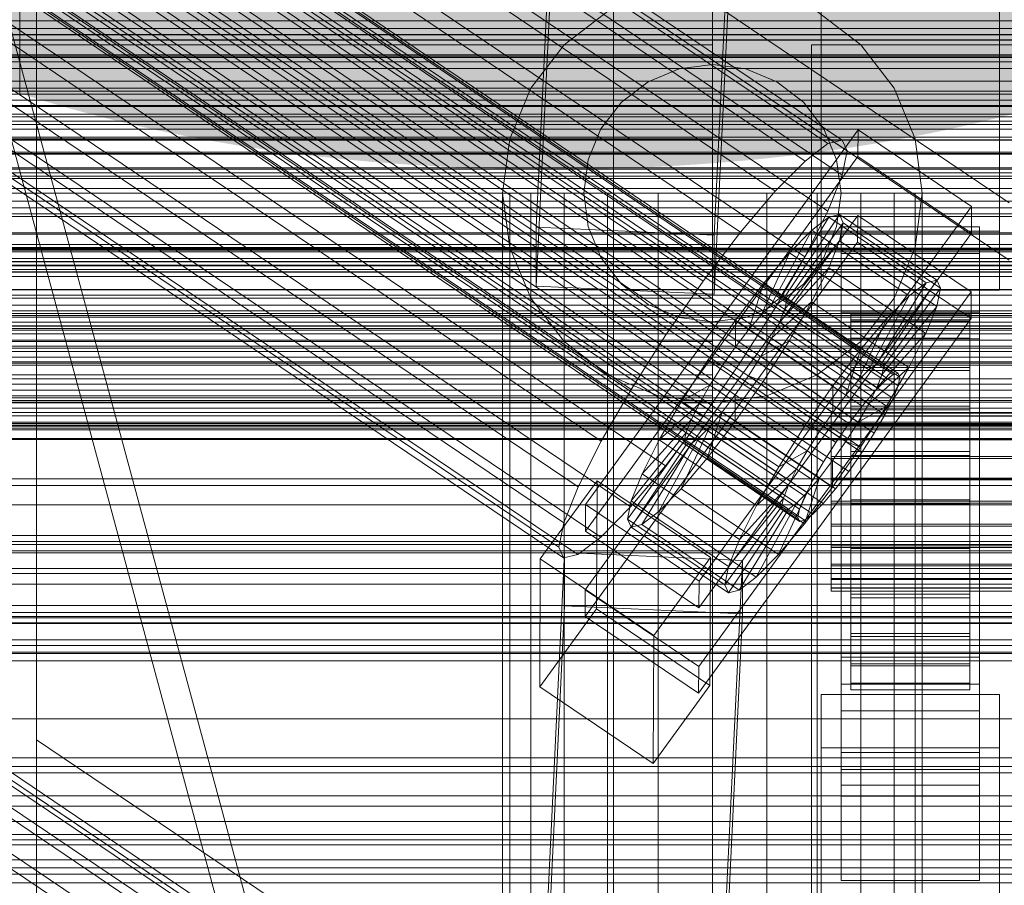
# Model space of a CAD drawing. Header units: millimetres. Extents: x -2233 to 61924, y -68080 to 6847.
# Tile 206 of 256: x -230 to -130, y -33520 to -33432. Entities that reach past the tile are written whole.
import ezdxf

# ---------------------------------------------------------------- set-up
doc = ezdxf.new("R2010")
doc.units = ezdxf.units.MM
for name, color, linetype, lineweight in [('COTAS_O', 1, 'Continuous', 0), ('COTAS_P', 1, 'Continuous', 0), ('frontal_briquetadora', 7, 'Continuous', 0), ('frontal_C01', 7, 'Continuous', 0), ('frontal_C01-mix', 7, 'Continuous', 0), ('frontal_C02', 7, 'Continuous', 0), ('frontal_C03', 7, 'Continuous', 0), ('frontal_dosificador', 7, 'Continuous', 0), ('frontal_mezcladora', 7, 'Continuous', 0), ('frontal_secador', 7, 'Continuous', 0)]:
    doc.layers.add(name, color=color, linetype=linetype, lineweight=lineweight)
doc.dimstyles.new('R19_100', dxfattribs={"dimtxt": 250, "dimasz": 150, "dimexe": 150, "dimexo": 80, "dimgap": 100, "dimtad": 1, "dimtih": 1, "dimtoh": 1, "dimdsep": 46, "dimcen": 0.09, "dimadec": 0, "dimazin": 0, "dimtfac": 1, "dimtdec": 4, "dimtofl": 0, "dimtmove": 0, "dimatfit": 3, "dimfxl": 1, "dimtolj": 1, "dimtzin": 0, "dimarcsym": 0})

# ---------------------------------------------------------------- blocks, each defined once
blk = doc.blocks.new('DIM_R28_52')
at = {"layer": 'COTAS_O'}
for p, q in [((-1725, -33700), (-1575, -33655)), ((1725, -33700), (1575, -33655)), ((-1725, -34400), (-1725, -33700)), ((-1725, -33700), (1725, -33700)), ((-1725, -33700), (-1575, -33745)), ((1725, -33700), (1575, -33745)), ((1725, -34400), (1725, -33700))]:
    blk.add_line(p, q, dxfattribs=at)
blk.add_text('3450 O', height=250, dxfattribs=at).set_placement((0, -33600))
blk = doc.blocks.new('DIM_R28_53')
at = {"layer": 'COTAS_P'}
for p, q in [((-150, -32300), (550, -32300)), ((550, -32300), (505, -32450)), ((550, -34900), (550, -32300)), ((550, -32300), (595, -32450)), ((550, -34900), (505, -34750)), ((550, -34900), (595, -34750)), ((-150, -34900), (550, -34900))]:
    blk.add_line(p, q, dxfattribs=at)
blk.add_text('2600 P', height=250, rotation=90, dxfattribs=at).set_placement((450, -33600))
blk = doc.blocks.new('DIM_R28_55')
at = {"layer": 'COTAS_O'}
for p, q in [((-650, -33700), (50, -33700)), ((50, -33700), (5, -33850)), ((50, -34900), (50, -33700)), ((50, -33700), (95, -33850)), ((50, -34900), (5, -34750)), ((50, -34900), (95, -34750)), ((-650, -34900), (50, -34900))]:
    blk.add_line(p, q, dxfattribs=at)
blk.add_text('1200 O', height=250, rotation=90, dxfattribs=at).set_placement((-50, -34300))

msp = doc.modelspace()

# ---------------------------------------------------------------- linework, layer by layer
at = {"layer": 'frontal_briquetadora'}
for p, q in [((-170, -33670), (-305, -33170)), ((-167, -33670), (-302, -33170))]:
    msp.add_line(p, q, dxfattribs=at)
at = {"layer": 'frontal_C01'}
for p, q in [((-331.181, -33320.299), (-146.872, -33444.634)), ((-332.629, -33320.649), (-148.32, -33444.983)), ((-330.692, -33321.389), (-146.383, -33445.724)), ((-334.938, -33322.414), (-150.629, -33446.748)), ((-355.53, -33324.113), (-141.731, -33468.342)), ((-355.017, -33323.99), (-141.218, -33468.218)), ((-354.844, -33324.376), (-141.045, -33468.604)), ((-331.197, -33323.844), (-146.887, -33448.179)), ((-356.348, -33324.739), (-142.549, -33468.967)), ((-355.022, -33325.246), (-141.224, -33469.474)), ((-337.95, -33325.474), (-153.641, -33449.809)), ((-357.415, -33325.823), (-143.617, -33470.052)), ((-358.659, -33327.293), (-144.861, -33471.521)), ((-355.541, -33326.54), (-141.742, -33470.768)), ((-332.659, -33327.497), (-148.35, -33451.832)), ((-356.363, -33328.171), (-142.565, -33472.399)), ((-146.196, -33473.275), (-359.995, -33329.047)), ((-357.434, -33330.026), (-143.635, -33474.254)), ((-341.461, -33329.621), (-157.152, -33453.956)), ((-361.332, -33330.967), (-147.533, -33475.195)), ((-358.68, -33331.98), (-144.881, -33476.209)), ((-334.981, -33332.099), (-150.672, -33456.433)), ((-362.578, -33332.921), (-148.779, -33477.149)), ((-360.017, -33333.9), (-146.218, -33478.128)), ((-363.648, -33334.777), (-149.85, -33479.005)), ((-160.922, -33458.907), (-345.231, -33334.572)), ((-364.471, -33336.407), (-150.672, -33480.635)), ((-361.352, -33335.654), (-147.554, -33479.883)), ((-362.596, -33337.124), (-148.798, -33481.352)), ((-338.003, -33337.335), (-153.694, -33461.67)), ((-364.989, -33337.701), (-151.191, -33481.93)), ((-363.664, -33338.208), (-149.865, -33482.436)), ((-365.168, -33338.571), (-151.369, -33482.8)), ((-364.995, -33338.957), (-151.196, -33483.186)), ((-364.482, -33338.834), (-150.683, -33483.062)), ((-349.002, -33339.99), (-164.693, -33464.325)), ((-341.52, -33342.851), (-157.211, -33467.185)), ((-352.519, -33345.505), (-168.21, -33469.84)), ((-345.291, -33348.269), (-160.982, -33472.603)), ((-355.541, -33350.742), (-171.232, -33475.077)), ((-349.061, -33353.22), (-164.752, -33477.554)), ((-357.863, -33355.344), (-173.554, -33479.679)), ((-352.572, -33357.367), (-168.263, -33481.701)), ((-359.326, -33358.997), (-175.016, -33483.331)), ((-355.584, -33360.427), (-171.275, -33484.762)), ((-359.83, -33361.452), (-175.521, -33485.786)), ((-357.893, -33362.192), (-173.584, -33486.527)), ((-359.341, -33362.542), (-175.032, -33486.876)), ((-130, -33450.981), (-228.298, -33384.669)), ((-228.298, -33384.669), (-228.298, -33505.257)), ((-228.298, -33511.037), (-228.298, -33390.45)), ((-228.298, -33390.45), (-130, -33456.762)), ((425, -33434.504), (-425, -33434.504)), ((-331.181, -33440.887), (-146.872, -33565.222)), ((-332.629, -33441.236), (-148.32, -33565.571)), ((-330.692, -33441.977), (-146.383, -33566.311)), ((-334.938, -33443.001), (-150.629, -33567.336)), ((-172.809, -33481.467), (-145.277, -33443.612)), ((-145.289, -33446.309), (-145.277, -33443.612)), ((-145.277, -33443.612), (-133.809, -33451.349)), ((-331.197, -33444.432), (-146.887, -33568.766)), ((-148.32, -33444.983), (-146.872, -33444.634)), ((-146.872, -33444.634), (-146.383, -33445.724)), ((-150.629, -33446.748), (-148.32, -33444.983)), ((-146.383, -33445.724), (-146.887, -33448.179)), ((-425, -33446.06), (425, -33446.06)), ((-337.95, -33446.062), (-153.641, -33570.396)), ((-145.289, -33446.309), (-172.821, -33484.163)), ((-153.641, -33449.809), (-150.629, -33446.748)), ((-133.821, -33454.045), (-145.289, -33446.309)), ((-332.659, -33448.085), (-148.35, -33572.419)), ((-146.887, -33448.179), (-148.35, -33451.832)), ((-157.152, -33453.956), (-153.641, -33449.809)), ((-133.809, -33451.349), (-161.341, -33489.203)), ((-148.35, -33451.832), (-150.672, -33456.433)), ((-133.809, -33451.349), (-133.821, -33454.045)), ((-172.847, -33490.094), (-145.315, -33452.24)), ((-153.199, -33460.605), (-148.226, -33452.428)), ((-152.686, -33460.482), (-147.143, -33452.166)), ((-148.226, -33452.428), (-149.953, -33453.748)), ((-147.143, -33452.166), (-148.226, -33452.428)), ((-148.226, -33452.428), (-138.396, -33459.059)), ((-147.143, -33452.166), (-137.313, -33458.797)), ((-146.777, -33452.981), (-147.143, -33452.166)), ((-145.327, -33454.936), (-145.315, -33452.24)), ((-145.315, -33452.24), (-133.847, -33459.976)), ((-154.017, -33461.231), (-149.953, -33453.748)), ((-152.513, -33460.868), (-146.777, -33452.981)), ((-149.953, -33453.748), (-152.207, -33456.037)), ((-149.953, -33453.748), (-140.123, -33460.379)), ((-147.155, -33454.818), (-146.777, -33452.981)), ((-147, -33456.107), (-147, -33453.411)), ((-147, -33453.411), (-133, -33453.411)), ((-147, -33499.633), (-147, -33453.411)), ((-146.777, -33452.981), (-136.948, -33459.613)), ((-133, -33453.411), (-133, -33456.107)), ((-133, -33453.411), (-133, -33499.633)), ((-161.353, -33491.899), (-133.821, -33454.045)), ((-160.922, -33458.907), (-157.152, -33453.956)), ((-152.692, -33461.738), (-147.155, -33454.818)), ((-148.249, -33457.55), (-147.155, -33454.818)), ((-147.155, -33454.818), (-137.325, -33461.449)), ((-145.327, -33454.936), (-172.859, -33492.791)), ((-133.859, -33462.673), (-145.327, -33454.936)), ((-155.085, -33462.315), (-152.207, -33456.037)), ((-152.207, -33456.037), (-154.833, -33459.139)), ((-150.672, -33456.433), (-153.694, -33461.67)), ((-152.207, -33456.037), (-142.377, -33462.668)), ((-133, -33456.107), (-147, -33456.107)), ((-147, -33456.107), (-147, -33502.329)), ((-133, -33502.329), (-133, -33456.107)), ((-153.21, -33463.032), (-148.249, -33457.55)), ((-149.985, -33460.992), (-148.249, -33457.55)), ((-148.249, -33457.55), (-138.419, -33464.181)), ((-137.313, -33458.797), (-142.856, -33467.113)), ((-138.396, -33459.059), (-137.313, -33458.797)), ((-137.313, -33458.797), (-136.948, -33459.613)), ((-164.693, -33464.325), (-160.922, -33458.907)), ((-154.833, -33459.139), (-157.653, -33462.843)), ((-156.329, -33463.785), (-154.833, -33459.139)), ((-154.833, -33459.139), (-145.003, -33465.77)), ((-138.396, -33459.059), (-143.369, -33467.237)), ((-136.948, -33459.613), (-142.683, -33467.499)), ((-140.123, -33460.379), (-138.396, -33459.059)), ((-136.948, -33459.613), (-137.325, -33461.449)), ((-133.847, -33459.976), (-161.379, -33497.831)), ((-154.017, -33461.231), (-153.199, -33460.605)), ((-153.199, -33460.605), (-152.686, -33460.482)), ((-143.369, -33467.237), (-153.199, -33460.605)), ((-142.856, -33467.113), (-152.686, -33460.482)), ((-152.686, -33460.482), (-152.513, -33460.868)), ((-140.123, -33460.379), (-144.188, -33467.862)), ((-142.377, -33462.668), (-140.123, -33460.379)), ((-133.847, -33459.976), (-133.859, -33462.673)), ((-153.694, -33461.67), (-157.211, -33467.185)), ((-155.085, -33462.315), (-154.017, -33461.231)), ((-154.033, -33464.662), (-149.985, -33460.992)), ((-144.188, -33467.862), (-154.017, -33461.231)), ((-152.692, -33461.738), (-153.21, -33463.032)), ((-152.513, -33460.868), (-152.692, -33461.738)), ((-142.862, -33468.369), (-152.692, -33461.738)), ((-142.683, -33467.499), (-152.513, -33460.868)), ((-152.246, -33464.91), (-149.985, -33460.992)), ((-149.985, -33460.992), (-140.156, -33467.624)), ((-137.325, -33461.449), (-142.862, -33468.369)), ((-137.325, -33461.449), (-138.419, -33464.181)), ((-161.391, -33500.527), (-133.859, -33462.673)), ((-157.653, -33462.843), (-160.474, -33466.895)), ((-157.653, -33462.843), (-157.665, -33465.539)), ((-147.823, -33469.474), (-157.653, -33462.843)), ((-156.329, -33463.785), (-155.085, -33462.315)), ((-145.255, -33468.946), (-155.085, -33462.315)), ((-147, -33464.735), (-147, -33462.038)), ((-147, -33462.038), (-133, -33462.038)), ((-147, -33508.261), (-147, -33462.038)), ((-146, -33472.222), (-146, -33462.222)), ((-146, -33462.222), (-146, -33462.814)), ((-146, -33462.222), (-134, -33462.222)), ((-146, -33462.925), (-146, -33462.222)), ((-146, -33472.502), (-146, -33462.814)), ((-146, -33462.814), (-146, -33464.661)), ((-146, -33462.814), (-134, -33462.814)), ((-142.377, -33462.668), (-145.255, -33468.946)), ((-145.003, -33465.77), (-142.377, -33462.668)), ((-134, -33462.814), (-134, -33462.222)), ((-134, -33462.222), (-134, -33472.222)), ((-134, -33462.222), (-134, -33462.925)), ((-134, -33464.661), (-134, -33462.814)), ((-134, -33462.814), (-134, -33472.502)), ((-133, -33462.038), (-133, -33464.735)), ((-133, -33462.038), (-133, -33508.261)), ((-157.665, -33465.539), (-156.329, -33463.785)), ((-146.499, -33470.416), (-156.329, -33463.785)), ((-153.21, -33463.032), (-154.033, -33464.662)), ((-143.38, -33469.663), (-153.21, -33463.032)), ((-146, -33472.554), (-146, -33462.925)), ((-146, -33462.925), (-134, -33462.925)), ((-146, -33464.874), (-146, -33462.925)), ((-134, -33462.925), (-134, -33472.554)), ((-134, -33462.925), (-134, -33464.874)), ((-168.21, -33469.84), (-164.693, -33464.325)), ((-154.033, -33464.662), (-155.103, -33466.518)), ((-144.203, -33471.294), (-154.033, -33464.662)), ((-133, -33464.735), (-147, -33464.735)), ((-147, -33464.735), (-147, -33510.957)), ((-146, -33473.377), (-146, -33464.661)), ((-146, -33464.661), (-146, -33467.636)), ((-146, -33464.661), (-134, -33464.661)), ((-138.419, -33464.181), (-143.38, -33469.663)), ((-138.419, -33464.181), (-140.156, -33467.624)), ((-134, -33467.636), (-134, -33464.661)), ((-134, -33464.661), (-134, -33473.377)), ((-133, -33510.957), (-133, -33464.735)), ((-159.001, -33467.459), (-157.665, -33465.539)), ((-157.665, -33465.539), (-147.835, -33472.17)), ((-155.103, -33466.518), (-152.246, -33464.91)), ((-154.877, -33469.035), (-152.246, -33464.91)), ((-152.246, -33464.91), (-142.416, -33471.541)), ((-147.823, -33469.474), (-145.003, -33465.77)), ((-145.003, -33465.77), (-146.499, -33470.416)), ((-146, -33473.478), (-146, -33464.874)), ((-146, -33464.874), (-134, -33464.874)), ((-146, -33467.937), (-146, -33464.874)), ((-134, -33464.874), (-134, -33473.478)), ((-134, -33464.874), (-134, -33467.937)), ((-155.103, -33466.518), (-156.35, -33468.472)), ((-145.274, -33473.149), (-155.103, -33466.518)), ((-160.474, -33466.895), (-163.105, -33471.021)), ((-157.211, -33467.185), (-160.982, -33472.603)), ((-159.001, -33467.459), (-160.474, -33466.895)), ((-160.474, -33466.895), (-150.644, -33473.527)), ((-160.247, -33469.413), (-159.001, -33467.459)), ((-149.171, -33474.09), (-159.001, -33467.459)), ((-146, -33474.786), (-146, -33467.636)), ((-146, -33467.636), (-146, -33471.537)), ((-146, -33467.636), (-134, -33467.636)), ((-140.156, -33467.624), (-144.203, -33471.294)), ((-143.369, -33467.237), (-144.188, -33467.862)), ((-142.856, -33467.113), (-143.369, -33467.237)), ((-142.862, -33468.369), (-142.683, -33467.499)), ((-142.683, -33467.499), (-142.856, -33467.113)), ((-140.156, -33467.624), (-142.416, -33471.541)), ((-134, -33471.537), (-134, -33467.636)), ((-134, -33467.636), (-134, -33474.786)), ((-156.35, -33468.472), (-157.686, -33470.392)), ((-156.35, -33468.472), (-154.877, -33469.035)), ((-146.52, -33475.103), (-156.35, -33468.472)), ((-146, -33474.929), (-146, -33467.937)), ((-146, -33467.937), (-134, -33467.937)), ((-146, -33471.906), (-146, -33467.937)), ((-144.188, -33467.862), (-145.255, -33468.946)), ((-143.38, -33469.663), (-142.862, -33468.369)), ((-142.549, -33468.967), (-141.731, -33468.342)), ((-141.731, -33468.342), (-141.218, -33468.218)), ((-141.045, -33468.604), (-141.224, -33469.474)), ((-141.218, -33468.218), (-141.045, -33468.604)), ((-134, -33467.937), (-134, -33474.929)), ((-134, -33467.937), (-134, -33471.906)), ((-160.247, -33469.413), (-163.105, -33471.021)), ((-161.318, -33471.268), (-160.247, -33469.413)), ((-150.417, -33476.044), (-160.247, -33469.413)), ((-157.698, -33473.088), (-154.877, -33469.035)), ((-154.877, -33469.035), (-145.047, -33475.667)), ((-150.644, -33473.527), (-147.823, -33469.474)), ((-147.835, -33472.17), (-147.823, -33469.474)), ((-145.255, -33468.946), (-146.499, -33470.416)), ((-144.203, -33471.294), (-143.38, -33469.663)), ((-143.617, -33470.052), (-142.549, -33468.967)), ((-141.224, -33469.474), (-141.742, -33470.768)), ((-171.232, -33475.077), (-168.21, -33469.84)), ((-157.686, -33470.392), (-159.022, -33472.146)), ((-157.686, -33470.392), (-157.698, -33473.088)), ((-147.856, -33477.023), (-157.686, -33470.392)), ((-146.499, -33470.416), (-147.835, -33472.17)), ((-144.861, -33471.521), (-143.617, -33470.052)), ((-141.742, -33470.768), (-142.565, -33472.399)), ((-163.105, -33471.021), (-165.365, -33474.938)), ((-161.318, -33471.268), (-165.365, -33474.938)), ((-163.105, -33471.021), (-153.275, -33477.652)), ((-162.14, -33472.899), (-161.318, -33471.268)), ((-151.488, -33477.9), (-161.318, -33471.268)), ((-146.196, -33473.275), (-144.861, -33471.521)), ((-146, -33476.634), (-146, -33471.537)), ((-146, -33471.537), (-146, -33476.098)), ((-146, -33471.537), (-134, -33471.537)), ((-145.274, -33473.149), (-144.203, -33471.294)), ((-142.416, -33471.541), (-145.274, -33473.149)), ((-142.416, -33471.541), (-145.047, -33475.667)), ((-134, -33476.098), (-134, -33471.537)), ((-134, -33471.537), (-134, -33476.634)), ((-160.982, -33472.603), (-164.752, -33477.554)), ((-159.022, -33472.146), (-160.518, -33476.792)), ((-159.022, -33472.146), (-160.266, -33473.616)), ((-149.192, -33478.778), (-159.022, -33472.146)), ((-147.835, -33472.17), (-149.171, -33474.09)), ((-148, -33472.554), (-148, -33472.222)), ((-148, -33472.222), (-148, -33472.502)), ((-148, -33472.222), (148, -33472.222)), ((-148, -33472.502), (-148, -33473.377)), ((-148, -33472.502), (148, -33472.502)), ((-148, -33473.478), (-148, -33472.554)), ((-148, -33472.554), (148, -33472.554)), ((-146, -33476.808), (-146, -33471.906)), ((-146, -33471.906), (-134, -33471.906)), ((-146, -33476.509), (-146, -33471.906)), ((-146, -33472.502), (-146, -33472.222)), ((-134, -33472.222), (-146, -33472.222)), ((-146, -33472.222), (-146, -33472.554)), ((-146, -33473.377), (-146, -33472.502)), ((-134, -33472.502), (-146, -33472.502)), ((-134, -33472.554), (-146, -33472.554)), ((-146, -33472.554), (-146, -33473.478)), ((-142.565, -33472.399), (-143.635, -33474.254)), ((-134, -33471.906), (-134, -33476.808)), ((-134, -33471.906), (-134, -33476.509)), ((-134, -33472.222), (-134, -33472.502)), ((-134, -33472.554), (-134, -33472.222)), ((-134, -33472.502), (-134, -33473.377)), ((-134, -33473.478), (-134, -33472.554)), ((-162.14, -33472.899), (-167.102, -33478.381)), ((-160.266, -33473.616), (-163.144, -33479.894)), ((-162.659, -33474.193), (-162.14, -33472.899)), ((-152.311, -33479.53), (-162.14, -33472.899)), ((-160.266, -33473.616), (-161.333, -33474.7)), ((-160.518, -33476.792), (-157.698, -33473.088)), ((-150.436, -33480.247), (-160.266, -33473.616)), ((-157.698, -33473.088), (-147.868, -33479.719)), ((-153.275, -33477.652), (-150.644, -33473.527)), ((-150.644, -33473.527), (-149.171, -33474.09)), ((-148, -33473.377), (-148, -33474.786)), ((-148, -33473.377), (148, -33473.377)), ((-148, -33474.929), (-148, -33473.478)), ((-148, -33473.478), (148, -33473.478)), ((-147.533, -33475.195), (-146.196, -33473.275)), ((-146.52, -33475.103), (-145.274, -33473.149)), ((-146, -33474.786), (-146, -33473.377)), ((-134, -33473.377), (-146, -33473.377)), ((-134, -33473.478), (-146, -33473.478)), ((-146, -33473.478), (-146, -33474.929)), ((-134, -33473.377), (-134, -33474.786)), ((-134, -33474.929), (-134, -33473.478)), ((-162.659, -33474.193), (-168.196, -33481.113)), ((-161.333, -33474.7), (-165.397, -33482.183)), ((-162.837, -33475.063), (-162.659, -33474.193)), ((-152.829, -33480.824), (-162.659, -33474.193)), ((-161.333, -33474.7), (-162.151, -33475.326)), ((-151.503, -33481.331), (-161.333, -33474.7)), ((-149.171, -33474.09), (-150.417, -33476.044)), ((-143.635, -33474.254), (-144.881, -33476.209)), ((-173.554, -33479.679), (-171.232, -33475.077)), ((-162.837, -33475.063), (-168.573, -33482.949)), ((-162.664, -33475.449), (-168.208, -33483.765)), ((-162.151, -33475.326), (-167.125, -33483.503)), ((-165.365, -33474.938), (-167.102, -33478.381)), ((-165.365, -33474.938), (-155.535, -33481.57)), ((-162.664, -33475.449), (-162.837, -33475.063)), ((-153.008, -33481.694), (-162.837, -33475.063)), ((-162.151, -33475.326), (-162.664, -33475.449)), ((-152.835, -33482.081), (-162.664, -33475.449)), ((-152.321, -33481.957), (-162.151, -33475.326)), ((-148.779, -33477.149), (-147.533, -33475.195)), ((-148, -33474.786), (-148, -33476.634)), ((-148, -33474.786), (148, -33474.786)), ((-148, -33476.808), (-148, -33474.929)), ((-148, -33474.929), (148, -33474.929)), ((-145.047, -33475.667), (-147.868, -33479.719)), ((-147.856, -33477.023), (-146.52, -33475.103)), ((-145.047, -33475.667), (-146.52, -33475.103)), ((-146, -33476.634), (-146, -33474.786)), ((-134, -33474.786), (-146, -33474.786)), ((-134, -33474.929), (-146, -33474.929)), ((-146, -33474.929), (-146, -33476.808)), ((-134, -33474.786), (-134, -33476.634)), ((-134, -33476.808), (-134, -33474.929)), ((-153.275, -33477.652), (-150.417, -33476.044)), ((-150.417, -33476.044), (-151.488, -33477.9)), ((-148, -33476.634), (-148, -33478.794)), ((-148, -33476.634), (148, -33476.634)), ((-144.881, -33476.209), (-146.218, -33478.128)), ((-146, -33476.098), (-146, -33478.794)), ((-134, -33476.098), (-146, -33476.098)), ((-146, -33476.098), (-146, -33481.008)), ((-146, -33478.989), (-146, -33476.509)), ((-146, -33476.509), (-134, -33476.509)), ((-146, -33481.434), (-146, -33476.509)), ((-146, -33478.794), (-146, -33476.634)), ((-134, -33476.634), (-146, -33476.634)), ((-134, -33478.794), (-134, -33476.098)), ((-134, -33481.008), (-134, -33476.098)), ((-134, -33476.509), (-134, -33478.989)), ((-134, -33476.509), (-134, -33481.434)), ((-134, -33476.634), (-134, -33478.794)), ((-164.752, -33477.554), (-168.263, -33481.701)), ((-163.144, -33479.894), (-160.518, -33476.792)), ((-160.518, -33476.792), (-150.688, -33483.423)), ((-155.535, -33481.57), (-153.275, -33477.652)), ((-149.85, -33479.005), (-148.779, -33477.149)), ((-149.192, -33478.778), (-147.856, -33477.023)), ((-148, -33478.989), (-148, -33476.808)), ((-148, -33476.808), (148, -33476.808)), ((-147.868, -33479.719), (-147.856, -33477.023)), ((-134, -33476.808), (-146, -33476.808)), ((-146, -33476.808), (-146, -33478.989)), ((-134, -33478.989), (-134, -33476.808)), ((-167.102, -33478.381), (-168.196, -33481.113)), ((-167.102, -33478.381), (-157.272, -33485.012)), ((-155.535, -33481.57), (-151.488, -33477.9)), ((-151.488, -33477.9), (-152.311, -33479.53)), ((-146.218, -33478.128), (-147.554, -33479.883)), ((-177.394, -33486.967), (-171.658, -33479.081)), ((-175.016, -33483.331), (-173.554, -33479.679)), ((-171.715, -33492.022), (-171.658, -33479.081)), ((-171.658, -33479.081), (-160.19, -33486.817)), ((-157.272, -33485.012), (-152.311, -33479.53)), ((-152.311, -33479.53), (-152.829, -33480.824)), ((-150.688, -33483.423), (-149.192, -33478.778)), ((-147.868, -33479.719), (-150.688, -33483.423)), ((-150.672, -33480.635), (-149.85, -33479.005)), ((-150.436, -33480.247), (-149.192, -33478.778)), ((-148, -33478.794), (-148, -33481.12)), ((148, -33478.794), (-148, -33478.794)), ((-148, -33481.322), (-148, -33478.989)), ((-148, -33478.989), (148, -33478.989)), ((-146, -33478.794), (-134, -33478.794)), ((-146, -33481.12), (-146, -33478.794)), ((-134, -33478.989), (-146, -33478.989)), ((-146, -33478.989), (-146, -33481.322)), ((-134, -33478.794), (-134, -33481.12)), ((-134, -33481.322), (-134, -33478.989)), ((-165.397, -33482.183), (-163.144, -33479.894)), ((-163.144, -33479.894), (-153.314, -33486.525)), ((-153.314, -33486.525), (-150.436, -33480.247)), ((-151.503, -33481.331), (-150.436, -33480.247)), ((-151.191, -33481.93), (-150.672, -33480.635)), ((-147.554, -33479.883), (-148.798, -33481.352)), ((-172.809, -33481.467), (-172.821, -33484.163)), ((-161.341, -33489.203), (-172.809, -33481.467)), ((-168.263, -33481.701), (-171.275, -33484.762)), ((-168.196, -33481.113), (-168.573, -33482.949)), ((-168.196, -33481.113), (-158.366, -33487.744)), ((-158.743, -33489.581), (-153.008, -33481.694)), ((-158.366, -33487.744), (-152.829, -33480.824)), ((-157.272, -33485.012), (-155.535, -33481.57)), ((-155.567, -33488.814), (-151.503, -33481.331)), ((-152.829, -33480.824), (-153.008, -33481.694)), ((-153.008, -33481.694), (-152.835, -33482.081)), ((-152.321, -33481.957), (-151.503, -33481.331)), ((-148.798, -33481.352), (-149.865, -33482.436)), ((-148, -33481.12), (-148, -33483.453)), ((-148, -33481.12), (148, -33481.12)), ((-148, -33483.647), (-148, -33481.322)), ((-148, -33481.322), (148, -33481.322)), ((-146, -33481.12), (-146, -33481.008)), ((-146, -33481.008), (-146, -33485.933)), ((-146, -33481.008), (-134, -33481.008)), ((-146, -33483.453), (-146, -33481.12)), ((-134, -33481.12), (-146, -33481.12)), ((-146, -33481.322), (-146, -33481.434)), ((-134, -33481.322), (-146, -33481.322)), ((-146, -33481.322), (-146, -33483.647)), ((-146, -33481.434), (-134, -33481.434)), ((-146, -33486.344), (-146, -33481.434)), ((-134, -33485.933), (-134, -33481.008)), ((-134, -33481.008), (-134, -33481.12)), ((-134, -33481.12), (-134, -33483.453)), ((-134, -33481.434), (-134, -33481.322)), ((-134, -33483.647), (-134, -33481.322)), ((-134, -33481.434), (-134, -33486.344)), ((-167.125, -33483.503), (-165.397, -33482.183)), ((-165.397, -33482.183), (-155.567, -33488.814)), ((-158.378, -33490.396), (-152.835, -33482.081)), ((-157.295, -33490.135), (-152.321, -33481.957)), ((-152.835, -33482.081), (-152.321, -33481.957)), ((-151.369, -33482.8), (-151.191, -33481.93)), ((-149.865, -33482.436), (-150.683, -33483.062)), ((-175.521, -33485.786), (-175.016, -33483.331)), ((-168.573, -33482.949), (-168.208, -33483.765)), ((-168.573, -33482.949), (-158.743, -33489.581)), ((-168.208, -33483.765), (-167.125, -33483.503)), ((-167.125, -33483.503), (-157.295, -33490.135)), ((-150.688, -33483.423), (-153.314, -33486.525)), ((-151.196, -33483.186), (-151.369, -33482.8)), ((-150.683, -33483.062), (-151.196, -33483.186)), ((-148, -33483.453), (-148, -33485.633)), ((-148, -33483.453), (148, -33483.453)), ((-148, -33485.808), (-148, -33483.647)), ((-148, -33483.647), (148, -33483.647)), ((-146, -33485.633), (-146, -33483.453)), ((-146, -33483.453), (-146, -33485.933)), ((-134, -33483.453), (-146, -33483.453)), ((-146, -33483.647), (-146, -33486.344)), ((-134, -33483.647), (-146, -33483.647)), ((-146, -33483.647), (-146, -33485.808)), ((-134, -33485.933), (-134, -33483.453)), ((-134, -33483.453), (-134, -33485.633)), ((-134, -33486.344), (-134, -33483.647)), ((-134, -33485.808), (-134, -33483.647)), ((-172.821, -33484.163), (-161.353, -33491.899)), ((-168.208, -33483.765), (-158.378, -33490.396)), ((-171.275, -33484.762), (-173.584, -33486.527)), ((-158.366, -33487.744), (-157.272, -33485.012)), ((-148, -33485.633), (-148, -33487.513)), ((-148, -33485.633), (148, -33485.633)), ((-146, -33487.513), (-146, -33485.633)), ((-146, -33485.633), (-146, -33490.536)), ((-134, -33485.633), (-146, -33485.633)), ((-134, -33490.536), (-134, -33485.633)), ((-134, -33485.633), (-134, -33487.513)), ((-177.811, -33546.112), (-174.943, -33486.323)), ((-175.032, -33486.876), (-175.521, -33485.786)), ((-173.584, -33486.527), (-175.032, -33486.876)), ((-174.943, -33491.716), (-174.943, -33486.323)), ((-174.943, -33486.323), (-156.962, -33487.123)), ((-153.314, -33486.525), (-155.567, -33488.814)), ((-148, -33487.656), (-148, -33485.808)), ((-148, -33485.808), (148, -33485.808)), ((-146, -33485.808), (-146, -33490.905)), ((-134, -33485.808), (-146, -33485.808)), ((-146, -33485.808), (-146, -33487.656)), ((-146, -33485.933), (-146, -33490.536)), ((-146, -33485.933), (-134, -33485.933)), ((-146, -33486.344), (-134, -33486.344)), ((-146, -33490.905), (-146, -33486.344)), ((-134, -33490.905), (-134, -33485.808)), ((-134, -33487.656), (-134, -33485.808)), ((-134, -33490.536), (-134, -33485.933)), ((-134, -33486.344), (-134, -33490.905)), ((-177.394, -33486.967), (-177.451, -33499.909)), ((-165.926, -33494.703), (-177.394, -33486.967)), ((-160.19, -33486.817), (-165.926, -33494.703)), ((-160.19, -33486.817), (-160.247, -33499.759)), ((-156.962, -33487.123), (-159.83, -33546.911)), ((-156.962, -33487.123), (-156.962, -33492.516)), ((-148, -33487.513), (-148, -33488.964)), ((-148, -33487.513), (148, -33487.513)), ((-148, -33489.065), (-148, -33487.656)), ((-148, -33487.656), (148, -33487.656)), ((-146, -33488.964), (-146, -33487.513)), ((-146, -33487.513), (-146, -33494.505)), ((-134, -33487.513), (-146, -33487.513)), ((-146, -33487.656), (-146, -33494.806)), ((-134, -33487.656), (-146, -33487.656)), ((-146, -33487.656), (-146, -33489.065)), ((-134, -33494.505), (-134, -33487.513)), ((-134, -33487.513), (-134, -33488.964)), ((-134, -33494.806), (-134, -33487.656)), ((-134, -33489.065), (-134, -33487.656)), ((-158.743, -33489.581), (-158.366, -33487.744)), ((-161.353, -33491.899), (-161.341, -33489.203)), ((-158.378, -33490.396), (-158.743, -33489.581)), ((-155.567, -33488.814), (-157.295, -33490.135)), ((-148, -33488.964), (-148, -33489.888)), ((-148, -33488.964), (148, -33488.964)), ((-148, -33489.94), (-148, -33489.065)), ((-148, -33489.065), (148, -33489.065)), ((-146, -33489.888), (-146, -33488.964)), ((-146, -33488.964), (-146, -33497.568)), ((-134, -33488.964), (-146, -33488.964)), ((-146, -33489.065), (-146, -33497.781)), ((-134, -33489.065), (-146, -33489.065)), ((-146, -33489.065), (-146, -33489.94)), ((-134, -33497.568), (-134, -33488.964)), ((-134, -33488.964), (-134, -33489.888)), ((-134, -33497.781), (-134, -33489.065)), ((-134, -33489.94), (-134, -33489.065)), ((-172.847, -33490.094), (-172.859, -33492.791)), ((-161.379, -33497.831), (-172.847, -33490.094)), ((-157.295, -33490.135), (-158.378, -33490.396)), ((-148, -33489.888), (-148, -33490.22)), ((-148, -33489.888), (148, -33489.888)), ((-148, -33490.22), (-148, -33489.94)), ((-148, -33489.94), (148, -33489.94)), ((-148, -33490.22), (148, -33490.22)), ((-146, -33490.22), (-146, -33489.888)), ((-146, -33489.888), (-146, -33499.517)), ((-134, -33489.888), (-146, -33489.888)), ((-146, -33489.94), (-146, -33499.627)), ((-134, -33489.94), (-146, -33489.94)), ((-146, -33489.94), (-146, -33490.22)), ((-146, -33490.22), (-146, -33500.22)), ((-134, -33490.22), (-146, -33490.22)), ((-146, -33490.536), (-146, -33494.505)), ((-146, -33490.536), (-134, -33490.536)), ((-134, -33499.517), (-134, -33489.888)), ((-134, -33489.888), (-134, -33490.22)), ((-134, -33499.627), (-134, -33489.94)), ((-134, -33490.22), (-134, -33489.94)), ((-134, -33500.22), (-134, -33490.22)), ((-134, -33494.505), (-134, -33490.536)), ((-146, -33490.905), (-134, -33490.905)), ((-146, -33494.806), (-146, -33490.905)), ((-134, -33490.905), (-134, -33494.806)), ((-177.811, -33551.505), (-174.943, -33491.716)), ((-171.715, -33492.022), (-177.451, -33499.909)), ((-156.962, -33492.516), (-174.943, -33491.716)), ((-160.247, -33499.759), (-171.715, -33492.022)), ((-159.83, -33552.305), (-156.962, -33492.516)), ((-172.859, -33492.791), (-161.391, -33500.527)), ((-146, -33494.505), (-146, -33497.568)), ((-146, -33494.505), (-134, -33494.505)), ((-134, -33497.568), (-134, -33494.505)), ((-165.983, -33507.645), (-165.926, -33494.703)), ((-146, -33494.806), (-134, -33494.806)), ((-146, -33497.781), (-146, -33494.806)), ((-134, -33494.806), (-134, -33497.781)), ((-147, -33509.84), (-147, -33496.898)), ((-147, -33496.898), (-133, -33496.898)), ((-147, -33506.528), (-147, -33496.898)), ((-146, -33497.568), (-146, -33499.517)), ((-146, -33497.568), (-134, -33497.568)), ((-134, -33499.517), (-134, -33497.568)), ((-133, -33496.898), (-133, -33509.84)), ((-133, -33496.898), (-133, -33506.528)), ((-161.391, -33500.527), (-161.379, -33497.831)), ((-146, -33497.781), (-134, -33497.781)), ((-146, -33499.627), (-146, -33497.781)), ((-134, -33497.781), (-134, -33499.627)), ((-133, -33499.633), (-147, -33499.633)), ((-147, -33499.633), (-147, -33502.329)), ((-146, -33499.517), (-146, -33500.22)), ((-146, -33499.517), (-134, -33499.517)), ((-146, -33499.627), (-134, -33499.627)), ((-146, -33500.22), (-146, -33499.627)), ((-134, -33500.22), (-134, -33499.517)), ((-134, -33499.627), (-134, -33500.22)), ((-133, -33502.329), (-133, -33499.633)), ((-177.451, -33499.909), (-165.983, -33507.645)), ((-165.983, -33507.645), (-160.247, -33499.759)), ((-146, -33500.22), (-134, -33500.22)), ((-149, -33506.065), (-149, -33500.673)), ((-149, -33500.673), (-131, -33500.673)), ((-149, -33546.51), (-149, -33500.673)), ((-131, -33500.673), (-131, -33506.065)), ((-131, -33500.673), (-131, -33546.51)), ((-147, -33502.329), (-133, -33502.329)), ((-130, -33571.569), (-228.298, -33505.257)), ((-228.298, -33505.257), (-228.298, -33666.04)), ((-228.298, -33505.257), (-228.298, -33511.037)), ((-131, -33506.065), (-149, -33506.065)), ((-149, -33551.903), (-149, -33506.065)), ((-133, -33506.528), (-147, -33506.528)), ((-147, -33506.528), (-147, -33519.47)), ((-133, -33519.47), (-133, -33506.528)), ((-131, -33551.903), (-131, -33506.065)), ((-133, -33508.261), (-147, -33508.261)), ((-147, -33508.261), (-147, -33510.957)), ((-133, -33510.957), (-133, -33508.261)), ((-133, -33509.84), (-147, -33509.84)), ((-147, -33509.84), (-147, -33519.47)), ((-133, -33519.47), (-133, -33509.84)), ((-228.298, -33671.821), (-228.298, -33511.037)), ((-228.298, -33511.037), (-130, -33577.349)), ((-147, -33510.957), (-133, -33510.957)), ((-147, -33519.47), (-133, -33519.47))]:
    msp.add_line(p, q, dxfattribs=at)
at = {"layer": 'frontal_C01-mix'}
for q in [(-150, -33700), (150, -33435)]:
    msp.add_line((-150, -33435), q, dxfattribs=at)
at = {"layer": 'frontal_C02'}
for p, q in [((-228.298, -33293.718), (-228.298, -33584.212)), ((-228.298, -33589.943), (-228.298, -33299.448)), ((-177.811, -33453.445), (-174.943, -33394.179)), ((-156.962, -33394.972), (-159.83, -33454.238)), ((-177.811, -33459.407), (-174.943, -33400.141)), ((-159.83, -33460.2), (-156.962, -33400.934)), ((-149, -33453.84), (-149, -33408.404)), ((-131, -33408.404), (-131, -33453.84)), ((-149, -33459.801), (-149, -33414.365)), ((-131, -33459.801), (-131, -33414.365)), ((-425, -33448.296), (425, -33448.296)), ((-159.83, -33454.238), (-177.811, -33453.445)), ((-177.811, -33453.445), (-177.811, -33459.407)), ((-131, -33453.84), (-149, -33453.84)), ((-149, -33453.84), (-149, -33459.801)), ((-131, -33459.801), (-131, -33453.84)), ((-159.83, -33460.2), (-159.83, -33454.238)), ((425, -33459.75), (-425, -33459.75)), ((-177.811, -33459.407), (-159.83, -33460.2)), ((-149, -33459.801), (-131, -33459.801)), ((430, -33462.372), (-430, -33462.372)), ((425, -33463.437), (-425, -33463.437)), ((430, -33467.372), (-430, -33467.372)), ((-425, -33474.891), (425, -33474.891)), ((430, -33517.372), (-430, -33517.372)), ((-450, -33518.848), (450, -33518.848))]:
    msp.add_line(p, q, dxfattribs=at)
at = {"layer": 'frontal_C03'}
for p, q in [((-1250, -33432.562), (1250, -33432.562)), ((-1250, -33433.359), (1250, -33433.359)), ((-1250, -33433.944), (1250, -33433.944)), ((-1250, -33436.282), (1250, -33436.282)), ((-1250, -33437.411), (1250, -33437.411)), ((1250, -33439.703), (-1250, -33439.703)), ((1250, -33440.584), (-1250, -33440.584)), ((-1250, -33441.13), (1250, -33441.13)), ((1250, -33441.237), (-1250, -33441.237)), ((-1250, -33442.727), (1250, -33442.727)), ((1250, -33443.545), (-1250, -33443.545)), ((-1250, -33444.602), (1250, -33444.602)), ((1250, -33447.454), (-1250, -33447.454)), ((-1250, -33447.574), (1250, -33447.574)), ((1250, -33448.512), (-1250, -33448.512)), ((-1250, -33449.53), (1250, -33449.53)), ((1250, -33450.819), (-1250, -33450.819)), ((1250, -33451.473), (-1250, -33451.473)), ((1250, -33452.354), (-1250, -33452.354)), ((-1268, -33455.548), (1268, -33455.548)), ((-1268, -33455.772), (1268, -33455.772)), ((-1250, -33455.174), (1250, -33455.174)), ((-1268, -33455.936), (1268, -33455.936)), ((-1268, -33456.594), (1268, -33456.594)), ((-1268, -33456.911), (1268, -33456.911)), ((1250, -33457.356), (-1250, -33457.356)), ((-1268, -33457.957), (1268, -33457.957)), ((-1268, -33458.407), (1268, -33458.407)), ((-1268, -33459.77), (1268, -33459.77)), ((-1268, -33460.32), (1268, -33460.32)), ((-1268, -33461.907), (1268, -33461.907)), ((1268, -33462.521), (-1268, -33462.521)), ((1250, -33462.16), (-1250, -33462.16)), ((1250, -33463.042), (-1250, -33463.042)), ((-1250, -33463.413), (1250, -33463.413)), ((1250, -33463.695), (-1250, -33463.695)), ((-1268, -33464.224), (1268, -33464.224)), ((-1268, -33464.86), (1268, -33464.86)), ((-1250, -33465.671), (1250, -33465.671)), ((-1268, -33466.563), (1268, -33466.563)), ((1250, -33466.003), (-1250, -33466.003)), ((-1268, -33467.177), (1268, -33467.177)), ((-1250, -33467.06), (1250, -33467.06)), ((-1268, -33468.764), (1268, -33468.764)), ((-1268, -33469.314), (1268, -33469.314)), ((-1268, -33470.677), (1268, -33470.677)), ((1250, -33469.912), (-1250, -33469.912)), ((-1268, -33471.127), (1268, -33471.127)), ((1250, -33470.969), (-1250, -33470.969)), ((-1250, -33471.728), (1250, -33471.728)), ((-1268, -33472.173), (1268, -33472.173)), ((-1268, -33472.49), (1268, -33472.49)), ((-1268, -33473.148), (1268, -33473.148)), ((-1268, -33473.312), (1268, -33473.312)), ((-1268, -33473.536), (1268, -33473.536)), ((1250, -33473.277), (-1250, -33473.277)), ((-1250, -33473.91), (1250, -33473.91)), ((1250, -33473.93), (-1250, -33473.93)), ((1250, -33474.812), (-1250, -33474.812)), ((-1250, -33479.554), (1250, -33479.554)), ((-1250, -33481.51), (1250, -33481.51)), ((1250, -33484.618), (-1250, -33484.618)), ((1250, -33485.499), (-1250, -33485.499)), ((1250, -33486.153), (-1250, -33486.153)), ((-1250, -33486.357), (1250, -33486.357)), ((-1250, -33487.954), (1250, -33487.954)), ((1250, -33488.46), (-1250, -33488.46)), ((-1250, -33489.517), (1250, -33489.517)), ((-1250, -33491.673), (1250, -33491.673)), ((1250, -33492.37), (-1250, -33492.37)), ((-1250, -33492.802), (1250, -33492.802)), ((1250, -33493.427), (-1250, -33493.427)), ((-1250, -33495.14), (1250, -33495.14)), ((-1250, -33495.725), (1250, -33495.725)), ((1250, -33495.734), (-1250, -33495.734)), ((1250, -33496.388), (-1250, -33496.388)), ((-1250, -33496.522), (1250, -33496.522)), ((1250, -33497.269), (-1250, -33497.269)), ((1250, -33507.076), (-1250, -33507.076)), ((1250, -33507.957), (-1250, -33507.957)), ((1250, -33508.61), (-1250, -33508.61)), ((1250, -33510.918), (-1250, -33510.918)), ((-1250, -33511.975), (1250, -33511.975)), ((-1500, -33515.356), (1500, -33515.356)), ((1250, -33514.827), (-1250, -33514.827)), ((1250, -33515.885), (-1250, -33515.885)), ((1250, -33518.192), (-1250, -33518.192)), ((1250, -33518.845), (-1250, -33518.845)), ((1250, -33519.727), (-1250, -33519.727))]:
    msp.add_line(p, q, dxfattribs=at)
at = {"layer": 'frontal_dosificador'}
for p, q in [((-170, -33900), (-170, -32340)), ((-230, -33440), (-230, -33380)), ((-170, -33440), (-170, -33380)), ((-170, -33440), (-230, -33440))]:
    msp.add_line(p, q, dxfattribs=at)
at = {"layer": 'frontal_mezcladora'}
for p, q in [((-174.991, -33435.009), (-170.6, -33431.64)), ((-160, -33435.009), (-160, -33431.64)), ((-149.4, -33431.64), (-145.009, -33435.009)), ((-950, -33435.009), (-160, -33435.009)), ((-178.36, -33439.4), (-174.991, -33435.009)), ((-160, -33439.4), (-160, -33435.009)), ((-145.009, -33435.009), (-141.64, -33439.4)), ((-163.365, -33437.443), (-166.5, -33438.742)), ((-160, -33437), (-163.365, -33437.443)), ((-156.635, -33437.443), (-160, -33437)), ((-153.5, -33438.742), (-156.635, -33437.443)), ((-166.5, -33438.742), (-169.192, -33440.808)), ((-150.808, -33440.808), (-153.5, -33438.742)), ((-950, -33439.4), (-160, -33439.4)), ((-180.478, -33444.513), (-178.36, -33439.4)), ((-160, -33444.513), (-160, -33439.4)), ((-141.64, -33439.4), (-139.522, -33444.513)), ((-169.192, -33440.808), (-171.258, -33443.5)), ((-148.742, -33443.5), (-150.808, -33440.808)), ((-171.258, -33443.5), (-172.557, -33446.635)), ((-147.443, -33446.635), (-148.742, -33443.5)), ((-950, -33444.513), (-160, -33444.513)), ((-181.2, -33450), (-180.478, -33444.513)), ((-160, -33450), (-160, -33444.513)), ((-139.522, -33444.513), (-138.8, -33450)), ((-172.557, -33446.635), (-173, -33450)), ((-147, -33450), (-147.443, -33446.635)), ((-160, -33450), (-950, -33450)), ((-180.478, -33455.487), (-181.2, -33450)), ((-180.478, -33450), (-181.2, -33450)), ((-181.2, -33450), (-181.2, -33590)), ((-178.36, -33450), (-180.478, -33450)), ((-180.478, -33450), (-180.478, -33590)), ((-174.991, -33450), (-178.36, -33450)), ((-178.36, -33450), (-178.36, -33590)), ((-170.6, -33450), (-174.991, -33450)), ((-174.991, -33450), (-174.991, -33590)), ((-173, -33450), (-172.557, -33453.365)), ((-165.487, -33450), (-170.6, -33450)), ((-170.6, -33450), (-170.6, -33590)), ((-160, -33450), (-165.487, -33450)), ((-165.487, -33450), (-165.487, -33590)), ((-160, -33450), (-160, -33455.487)), ((-154.513, -33450), (-160, -33450)), ((-160, -33590), (-160, -33450)), ((-154.513, -33450), (-149.4, -33450)), ((-154.513, -33450), (-154.513, -33590)), ((-149.4, -33450), (-145.009, -33450)), ((-149.4, -33450), (-149.4, -33590)), ((-147.443, -33453.365), (-147, -33450)), ((-145.009, -33450), (-141.64, -33450)), ((-145.009, -33450), (-145.009, -33590)), ((-141.64, -33450), (-139.522, -33450)), ((-141.64, -33450), (-141.64, -33590)), ((-138.8, -33450), (-139.522, -33455.487)), ((-139.522, -33450), (-138.8, -33450)), ((-139.522, -33450), (-139.522, -33590)), ((-138.8, -33450), (-138.8, -33590)), ((-172.557, -33453.365), (-171.258, -33456.5)), ((-148.742, -33456.5), (-147.443, -33453.365)), ((-950, -33455.487), (-160, -33455.487)), ((-178.36, -33460.6), (-180.478, -33455.487)), ((-160, -33455.487), (-160, -33460.6)), ((-139.522, -33455.487), (-141.64, -33460.6)), ((-171.258, -33456.5), (-169.192, -33459.192)), ((-150.808, -33459.192), (-148.742, -33456.5)), ((-169.192, -33459.192), (-166.5, -33461.258)), ((-153.5, -33461.258), (-150.808, -33459.192)), ((-950, -33460.6), (-160, -33460.6)), ((-174.991, -33464.991), (-178.36, -33460.6)), ((-160, -33460.6), (-160, -33464.991)), ((-141.64, -33460.6), (-145.009, -33464.991)), ((-166.5, -33461.258), (-163.365, -33462.557)), ((-156.635, -33462.557), (-153.5, -33461.258)), ((-163.365, -33462.557), (-160, -33463)), ((-160, -33463), (-156.635, -33462.557)), ((-950, -33464.991), (-160, -33464.991)), ((-170.6, -33468.36), (-174.991, -33464.991)), ((-160, -33464.991), (-160, -33468.36)), ((-145.009, -33464.991), (-149.4, -33468.36)), ((-950, -33468.36), (-160, -33468.36)), ((-165.487, -33470.478), (-170.6, -33468.36)), ((-160, -33468.36), (-160, -33470.478)), ((-149.4, -33468.36), (-154.513, -33470.478)), ((-950, -33470.478), (-160, -33470.478)), ((-160, -33471.2), (-165.487, -33470.478)), ((-160, -33470.478), (-160, -33471.2)), ((-154.513, -33470.478), (-160, -33471.2)), ((-950, -33471.2), (-160, -33471.2))]:
    msp.add_line(p, q, dxfattribs=at)
at = {"layer": 'frontal_secador'}
for p, q in [((1250, -33434), (-1250, -33434)), ((1250, -33434.545), (-1250, -33434.545)), ((1250, -33436), (-1250, -33436)), ((1250, -33436.144), (-1250, -33436.144)), ((1250, -33436.709), (-1250, -33436.709)), ((1250, -33438.686), (-1250, -33438.686)), ((1250, -33440), (-1250, -33440)), ((1320, -33442), (-1320, -33442)), ((1320, -33442.273), (-1320, -33442.273)), ((1250, -33442), (-1250, -33442)), ((1320, -33443.072), (-1320, -33443.072)), ((1320, -33444.343), (-1320, -33444.343)), ((1250, -33444.651), (-1250, -33444.651)), ((1250, -33445.859), (-1250, -33445.859)), ((1320, -33446), (-1320, -33446)), ((-1250, -33446), (1250, -33446)), ((1320, -33447.929), (-1320, -33447.929)), ((-1320, -33450), (1320, -33450)), ((-1250, -33450), (1250, -33450)), ((1320, -33452.071), (-1320, -33452.071)), ((1320, -33454), (-1320, -33454)), ((1250, -33454.141), (-1250, -33454.141)), ((1320, -33455.657), (-1320, -33455.657)), ((1320, -33456.928), (-1320, -33456.928)), ((1320, -33457.727), (-1320, -33457.727)), ((1250, -33457.285), (-1250, -33457.285)), ((1320, -33458), (-1320, -33458)), ((1250, -33458), (-1250, -33458)), ((1250, -33461.314), (-1250, -33461.314)), ((1250, -33463.856), (-1250, -33463.856)), ((1250, -33465.455), (-1250, -33465.455)), ((1250, -33466), (-1250, -33466)), ((1360, -33473.5), (-1360, -33473.5)), ((1250, -33473.75), (-1250, -33473.75)), ((1360, -33474.863), (-1360, -33474.863)), ((1360, -33478.859), (-1360, -33478.859)), ((1360, -33485.216), (-1360, -33485.216)), ((1360, -33493.5), (-1360, -33493.5)), ((1250, -33492.924), (-1250, -33492.924)), ((1360, -33503.147), (-1360, -33503.147)), ((-1360, -33513.5), (1360, -33513.5)), ((-1250, -33513.5), (1250, -33513.5))]:
    msp.add_line(p, q, dxfattribs=at)

# ---------------------------------------------------------------- dimensions: what is measured, and where the dimension line sits
at = {"layer": 'COTAS_O'}
for p1, p2, distance, picture, middle in [((-650, -34900), (-650, -33700), -700, 'DIM_R28_55', (50, -34300)), ((-1725, -34400), (1725, -34400), 700, 'DIM_R28_52', (0, -33700))]:
    dim = msp.add_aligned_dim(p1=p1, p2=p2, distance=distance, text='<> O', dimstyle='R19_100', dxfattribs=at)
    dim.commit()
    dim.dimension.update_dxf_attribs({"geometry": picture, "text_midpoint": middle})
at = {"layer": 'COTAS_P'}
dim = msp.add_aligned_dim(p1=(-150, -34900), p2=(-150, -32300), distance=-700, text='<> P', dimstyle='R19_100', dxfattribs=at)
dim.commit()
dim.dimension.update_dxf_attribs({"geometry": 'DIM_R28_53', "text_midpoint": (550, -33600)})

doc.saveas('drawing.dxf')
